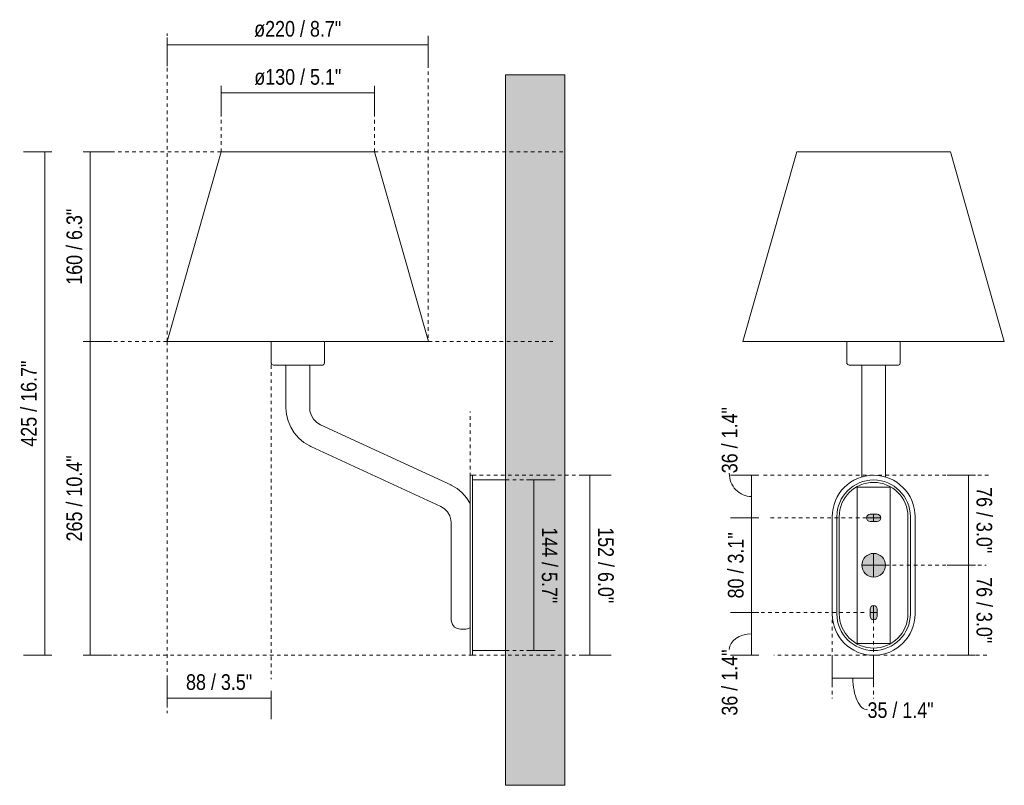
# Model space of a CAD drawing. Header units: millimetres. Extents: x -6760 to -4562, y -647 to 6739.
# Tile 3 of 4: x -5394 to -4562, y 0 to 646. Entities that reach past the tile are written whole.
import ezdxf

# ---------------------------------------------------------------- set-up
doc = ezdxf.new("R2010")
doc.units = ezdxf.units.MM
doc.linetypes.add('Dash', pattern=[6, 3, -3])
doc.layers.add('A-ANNO-DIMS', color=7, linetype='Dash', lineweight=9, true_color=0xd2d2d2)
for name, color, linetype, lineweight in [('A-ANNO-DIMS-6', 7, 'Continuous', 9), ('A-DETL-GENF', 7, 'Continuous', 9), ('A-WALL', 7, 'Continuous', 9), ('E-LITE-EQPM', 7, 'Continuous', 20)]:
    doc.layers.add(name, color=color, linetype=linetype, lineweight=lineweight)
doc.styles.add('Arial Narrow', font='ARIALN.TTF', dxfattribs={"height": 13.2})
doc.dimstyles.new('FARO_-_2_2mm_Arial_Narrow_mm_Inch_Left', dxfattribs={"dimscale": 304.8, "dimtxt": 13.509289, "dimasz": 0, "dimexe": 0.059055, "dimexo": 0.0625, "dimgap": 0.009843, "dimtad": 1, "dimdec": 0, "dimzin": 0, "dimdsep": 46, "dimtxsty": 'Arial Narrow', "dimblk1": 'NONE', "dimblk2": 'NONE', "dimsah": 1, "dimcen": 0.09, "dimadec": 0, "dimazin": 0, "dimtfac": 1, "dimtdec": 4, "dimtix": 1, "dimtmove": 0, "dimatfit": 3, "dimfxl": 0.019685, "dimfxlon": 1, "dimtvp": 1, "dimtolj": 1, "dimtzin": 0, "dimarcsym": 2})
doc.dimstyles.new('FARO_-_2_2mm_Arial_Narrow_mm_Inch_Left_1', dxfattribs={"dimscale": 304.8, "dimtxt": 13.509289, "dimasz": 0, "dimexe": 0.059055, "dimexo": 0.0625, "dimgap": 0.009843, "dimtad": 1, "dimdec": 0, "dimzin": 0, "dimdsep": 46, "dimtxsty": 'Arial Narrow', "dimblk1": 'NONE', "dimblk2": 'NONE', "dimsah": 1, "dimcen": 0.09, "dimadec": 0, "dimazin": 0, "dimtfac": 1, "dimtdec": 4, "dimtix": 1, "dimtmove": 1, "dimatfit": 3, "dimfxl": 0.019685, "dimfxlon": 1, "dimtvp": 1, "dimtolj": 1, "dimtzin": 0, "dimarcsym": 2})
doc.dimstyles.new('FARO_-_2_2mm_Arial_Narrow_mm_Inch_Right', dxfattribs={"dimscale": 304.8, "dimtxt": 13.509289, "dimasz": 0, "dimexe": 0.059055, "dimexo": 0.0625, "dimgap": 0.009843, "dimtad": 1, "dimdec": 0, "dimzin": 0, "dimdsep": 46, "dimtxsty": 'Arial Narrow', "dimblk1": 'NONE', "dimblk2": 'NONE', "dimsah": 1, "dimcen": 0.09, "dimadec": 0, "dimazin": 0, "dimtfac": 1, "dimtdec": 4, "dimtix": 1, "dimtmove": 0, "dimatfit": 3, "dimfxl": 0.019685, "dimfxlon": 1, "dimtvp": 1, "dimtolj": 1, "dimtzin": 0, "dimarcsym": 2})

# ---------------------------------------------------------------- blocks, each defined once
blk = doc.blocks.new('24005-10 - 24005-10 ETERNA Chrome_White wall lamp-564709-Lateral_PDF')
at = {"layer": 'E-LITE-EQPM'}
for p, q in [((-3466.9, 374.75), (-3466.9, 356.59)), ((-3421.9, 356.59), (-3421.9, 374.75)), ((-3464.7, 354.74), (-3465.05, 354.74)), ((-3454.4, 354.74), (-3454.4, 318.82)), ((-3434.4, 318.82), (-3434.4, 354.74)), ((-3315.28, 253.58), (-3425.14, 304.35)), ((-3433.53, 286.19), (-3323.67, 235.43)), ((-3296.96, 261.8), (-3297.95, 261.8)), ((-3296.96, 226.8), (-3296.96, 261.8)), ((-3268.96, 257.8), (-3296.96, 257.8)), ((-3298.96, 226.8), (-3298.96, 144.8)), ((-3296.96, 144.8), (-3296.96, 226.8)), ((-3314.96, 221.81), (-3314.96, 139.73)), ((-3296.96, 109.8), (-3296.96, 144.8)), ((-3302.71, 131.8), (-3307.21, 131.8)), ((-3297.95, 109.8), (-3296.96, 109.8)), ((-3296.96, 113.8), (-3268.96, 113.8))]:
    blk.add_line(p, q, dxfattribs=at)
at = {"layer": 'E-LITE-EQPM', "flags": 128}
for points in [[(-3465.05, 354.74), (-3466.24, 355.17), (-3466.87, 356.27), (-3466.9, 356.59)], [(-3465.05, 354.74), (-3464.59, 354.74), (-3463.26, 354.74), (-3461.1, 354.74), (-3458.21, 354.74), (-3454.72, 354.74), (-3450.78, 354.74), (-3446.56, 354.74), (-3442.24, 354.74), (-3438.02, 354.74), (-3434.08, 354.74), (-3430.58, 354.74), (-3427.69, 354.74), (-3425.54, 354.74), (-3424.2, 354.74), (-3423.75, 354.74)], [(-3422.55, 355.27), (-3423.43, 354.77), (-3423.75, 354.74)], [(-3421.9, 356.59), (-3422.33, 355.4), (-3422.44, 355.34)], [(-3454.4, 318.82), (-3453.95, 313.14), (-3452.6, 307.6), (-3450.4, 302.34), (-3447.39, 297.5), (-3443.66, 293.2), (-3439.29, 289.53), (-3434.4, 286.61), (-3433.53, 286.19)], [(-3425.14, 304.35), (-3428.37, 306.34), (-3431.04, 309.03), (-3432.99, 312.28), (-3434.13, 315.9), (-3434.4, 318.82)], [(-3298.96, 260.79), (-3298.54, 261.61), (-3297.95, 261.8)], [(-3298.96, 244.16), (-3298.96, 247.45), (-3298.96, 251.56), (-3298.96, 255.02), (-3298.96, 257.72), (-3298.96, 259.6), (-3298.96, 260.61), (-3298.96, 260.79)], [(-3298.96, 260.79), (-3298.96, 260.34), (-3298.96, 258.99), (-3298.96, 256.79), (-3298.96, 253.8), (-3298.96, 250.08), (-3298.96, 245.75), (-3298.96, 240.91), (-3298.96, 235.7), (-3298.96, 230.25), (-3298.96, 226.8)], [(-3298.96, 238.06), (-3301.96, 242.81), (-3305.68, 247.02), (-3310.03, 250.58), (-3314.9, 253.4), (-3315.28, 253.58)], [(-3323.67, 235.43), (-3320.54, 233.49), (-3317.99, 230.84), (-3316.15, 227.66), (-3315.14, 224.13), (-3314.96, 221.81)], [(-3298.96, 144.8), (-3298.96, 139.28), (-3298.96, 133.9), (-3298.96, 128.81), (-3298.96, 124.15), (-3298.96, 120.04), (-3298.96, 116.58), (-3298.96, 113.88), (-3298.96, 112), (-3298.96, 110.99), (-3298.96, 110.81)], [(-3307.21, 131.8), (-3309.83, 132.31), (-3312.13, 133.65), (-3313.85, 135.69), (-3314.81, 138.18), (-3314.96, 139.73)], [(-3298.96, 132.89), (-3301.17, 131.99), (-3302.71, 131.8)], [(-3298.96, 110.81), (-3298.96, 111.26), (-3298.96, 112.61), (-3298.96, 114.81), (-3298.96, 117.8), (-3298.96, 121.52), (-3298.96, 125.85), (-3298.96, 127.44)], [(-3297.95, 109.8), (-3298.77, 110.22), (-3298.96, 110.81)]]:
    blk.add_lwpolyline(points, dxfattribs=at)
at = {"layer": 'E-LITE-EQPM'}
for centre, start, end in [((-3272.92, 240.78), 0, 1.40832), ((-3272.92, 130.82), 358.59168, 360)]:
    blk.add_arc(centre, 3.96, start, end, dxfattribs=at)
blk = doc.blocks.new('24005-10 - 24005-10 ETERNA Chrome_White wall lamp-564709-Alzado_PDF Fixing')
at = {"layer": 'E-LITE-EQPM', "color": 253, "lineweight": 9, "true_color": 0xaaaaaa}
for p, q in [((6473.29, 374.75), (6473.24, 374.75)), ((6501.37, 374.75), (6501.36, 374.75)), ((6529.43, 374.75), (6529.46, 374.75)), ((6557, 374.75), (6557, 356.59)), ((6557.47, 374.75), (6557.5, 374.75)), ((6577.15, 374.75), (6577.19, 374.75)), ((6602, 356.59), (6602, 374.76)), ((6664.17, 374.75), (6664.22, 374.75)), ((6667.05, 374.75), (6666.98, 374.75)), ((6672.59, 374.75), (6672.59, 374.75)), ((6686.69, 374.75), (6686.63, 374.75)), ((6569.5, 354.74), (6569.5, 318.82)), ((6589.5, 318.82), (6589.5, 354.74)), ((6569.5, 295.27), (6569.5, 260.29)), ((6589.5, 260.29), (6589.5, 295.27)), ((6544.5, 144.8), (6544.5, 226.8)), ((6548.5, 144.8), (6548.5, 226.8)), ((6550.5, 226.8), (6550.5, 144.8)), ((6608.5, 226.8), (6608.5, 144.8)), ((6610.5, 144.8), (6610.5, 226.8)), ((6614.5, 144.8), (6614.5, 226.8))]:
    blk.add_line(p, q, dxfattribs=at)
at = {"layer": 'E-LITE-EQPM', "color": 253, "lineweight": 9, "true_color": 0xaaaaaa, "flags": 128}
for points in [[(6558.85, 354.74), (6557.66, 355.17), (6557.02, 356.27), (6557, 356.59)], [(6569.5, 354.74), (6567.36, 354.74), (6564.15, 354.74), (6561.61, 354.74), (6559.86, 354.74), (6558.96, 354.74), (6558.85, 354.74)], [(6558.85, 354.74), (6559.3, 354.74), (6560.63, 354.74), (6562.79, 354.74), (6565.68, 354.74), (6569.17, 354.74), (6573.11, 354.74), (6577.34, 354.74), (6579.5, 354.74)], [(6579.5, 354.74), (6583.79, 354.74), (6587.89, 354.74), (6591.63, 354.74), (6594.84, 354.74), (6597.38, 354.74), (6599.13, 354.74), (6600.03, 354.74), (6600.14, 354.74)], [(6600.14, 354.74), (6599.69, 354.74), (6598.36, 354.74), (6596.2, 354.74), (6593.31, 354.74), (6589.82, 354.74), (6589.5, 354.74)], [(6602, 356.59), (6601.56, 355.4), (6600.46, 354.77), (6600.14, 354.74)], [(6569.5, 295.27), (6569.5, 297.7), (6569.5, 300.87), (6569.5, 304.66), (6569.5, 308.94), (6569.5, 313.57), (6569.5, 318.38), (6569.5, 318.82)], [(6589.5, 318.82), (6589.5, 314), (6589.5, 309.35), (6589.5, 305.03), (6589.5, 301.19), (6589.5, 297.96), (6589.5, 295.46), (6589.5, 295.27)]]:
    blk.add_lwpolyline(points, dxfattribs=at)
at = {"layer": 'E-LITE-EQPM', "color": 253, "lineweight": 9, "true_color": 0xaaaaaa}
for centre, radius, start, end in [((6579.5, 226.8), 35, 0, 180), ((6579.5, 226.8), 31, 0, 180), ((6579.5, 226.8), 29, 0, 180), ((6579.5, 144.8), 35, 180, 0), ((6579.5, 144.8), 31, 180, 0), ((6579.5, 144.8), 29, 180, 360)]:
    blk.add_arc(centre, radius, start, end, dxfattribs=at)
blk = doc.blocks.new('DIMBLOCK4-Lateral_PDF')
at = {"layer": 'A-ANNO-DIMS-6', "color": 251, "true_color": 0x5b5b5b, "transparency": 16777216}
for p, q in [((-4965.62, 257.8), (-4941.62, 257.8)), ((-4959.62, 257.8), (-4965.62, 257.8)), ((-4959.62, 257.8), (-4959.62, 113.8)), ((-4959.62, 113.8), (-4965.62, 113.8)), ((-4959.79, 113.8), (-4941.62, 113.8))]:
    blk.add_line(p, q, dxfattribs=at)
at = {"layer": 'A-ANNO-DIMS-6', "color": 0, "transparency": 16777216, "insert": (-4939.56, 217.96), "char_height": 13.2, "width": 77.1959, "attachment_point": 1, "rotation": 270, "line_spacing_factor": 0.974696, "style": 'Arial Narrow'}
blk.add_mtext('144 / 5.7"', dxfattribs=at)
blk = doc.blocks.new('_None')
blk = doc.blocks.new('DIMBLOCK5-Lateral_PDF')
at = {"layer": 'A-ANNO-DIMS-6', "color": 251, "true_color": 0x5b5b5b, "transparency": 16777216}
for p, q in [((-4912.16, 261.8), (-4918.16, 261.8)), ((-4912.32, 261.8), (-4894.16, 261.8)), ((-4912.16, 261.8), (-4912.16, 109.8)), ((-4912.16, 109.8), (-4918.16, 109.8)), ((-4912.32, 109.8), (-4894.16, 109.8))]:
    blk.add_line(p, q, dxfattribs=at)
at = {"layer": 'A-ANNO-DIMS-6', "color": 0, "transparency": 16777216, "insert": (-4892.1, 217.96), "char_height": 13.2, "width": 77.1959, "attachment_point": 1, "rotation": 270, "line_spacing_factor": 0.974696, "style": 'Arial Narrow'}
blk.add_mtext('152 / 6.0"', dxfattribs=at)
blk = doc.blocks.new('DIMBLOCK6-Lateral_PDF')
at = {"layer": 'A-ANNO-DIMS-6', "color": 251, "true_color": 0x5b5b5b, "transparency": 16777216}
for p, q in [((-5223.54, 584.68), (-5223.54, 590.68)), ((-5093.96, 584.68), (-5093.96, 590.68)), ((-5223.54, 584.84), (-5223.54, 566.68)), ((-5093.96, 584.68), (-5223.54, 584.68)), ((-5093.96, 584.84), (-5093.96, 566.68))]:
    blk.add_line(p, q, dxfattribs=at)
at = {"layer": 'A-ANNO-DIMS-6', "color": 0, "transparency": 16777216, "insert": (-5195.52, 604.74), "char_height": 13.2, "width": 88.2607, "attachment_point": 1, "line_spacing_factor": 0.974696, "style": 'Arial Narrow'}
blk.add_mtext('ø130 / 5.1"', dxfattribs=at)
blk = doc.blocks.new('DIMBLOCK7-Lateral_PDF')
at = {"layer": 'A-ANNO-DIMS-6', "color": 251, "true_color": 0x5b5b5b, "transparency": 16777216}
for p, q in [((-5334.01, 534.76), (-5340.01, 534.76)), ((-5334.18, 534.76), (-5316.01, 534.76)), ((-5334.01, 534.76), (-5334.01, 374.75)), ((-5334.01, 374.75), (-5340.01, 374.75)), ((-5334.18, 374.75), (-5316.01, 374.75))]:
    blk.add_line(p, q, dxfattribs=at)
at = {"layer": 'A-ANNO-DIMS-6', "color": 0, "transparency": 16777216, "insert": (-5354.07, 422.59), "char_height": 13.2, "width": 77.1959, "attachment_point": 1, "rotation": 90, "line_spacing_factor": 0.974696, "style": 'Arial Narrow'}
blk.add_mtext('160 / 6.3"', dxfattribs=at)
blk = doc.blocks.new('DIMBLOCK8-Lateral_PDF')
at = {"layer": 'A-ANNO-DIMS-6', "color": 251, "true_color": 0x5b5b5b, "transparency": 16777216}
for p, q in [((-5334.01, 374.75), (-5340.01, 374.75)), ((-5334.18, 374.75), (-5316.01, 374.75)), ((-5334.01, 374.75), (-5334.01, 109.8)), ((-5334.01, 109.8), (-5340.01, 109.8)), ((-5334.18, 109.8), (-5316.01, 109.8))]:
    blk.add_line(p, q, dxfattribs=at)
at = {"layer": 'A-ANNO-DIMS-6', "color": 0, "transparency": 16777216, "insert": (-5354.07, 205.93), "char_height": 13.2, "width": 87.2314, "attachment_point": 1, "rotation": 90, "line_spacing_factor": 0.974696, "style": 'Arial Narrow'}
blk.add_mtext('265 / 10.4"', dxfattribs=at)
blk = doc.blocks.new('DIMBLOCK9-Lateral_PDF')
at = {"layer": 'A-ANNO-DIMS-6', "color": 251, "true_color": 0x5b5b5b, "transparency": 16777216}
for p, q in [((-5366.38, 534.76), (-5390.38, 534.76)), ((-5372.38, 534.76), (-5372.38, 109.8)), ((-5372.38, 534.76), (-5366.38, 534.76)), ((-5366.38, 109.8), (-5390.38, 109.8)), ((-5372.38, 109.8), (-5366.38, 109.8))]:
    blk.add_line(p, q, dxfattribs=at)
at = {"layer": 'A-ANNO-DIMS-6', "color": 0, "transparency": 16777216, "insert": (-5392.44, 285.93), "char_height": 13.2, "width": 87.2314, "attachment_point": 1, "rotation": 90, "line_spacing_factor": 0.974696, "style": 'Arial Narrow'}
blk.add_mtext('425 / 16.7"', dxfattribs=at)
blk = doc.blocks.new('DIMBLOCK10-Lateral_PDF')
at = {"layer": 'A-ANNO-DIMS-6', "color": 251, "true_color": 0x5b5b5b, "transparency": 16777216}
for p, q in [((-5269.07, 625.28), (-5269.07, 631.28)), ((-5269.07, 625.45), (-5269.07, 607.28)), ((-5048.59, 625.28), (-5269.07, 625.28)), ((-5048.59, 625.28), (-5048.59, 631.28)), ((-5048.59, 625.45), (-5048.59, 607.28))]:
    blk.add_line(p, q, dxfattribs=at)
at = {"layer": 'A-ANNO-DIMS-6', "color": 0, "transparency": 16777216, "insert": (-5195.6, 645.34), "char_height": 13.2, "width": 88.2607, "attachment_point": 1, "line_spacing_factor": 0.974696, "style": 'Arial Narrow'}
blk.add_mtext('ø220 / 8.7"', dxfattribs=at)
blk = doc.blocks.new('DIMBLOCK11-Lateral_PDF')
at = {"layer": 'A-ANNO-DIMS-6', "color": 251, "true_color": 0x5b5b5b, "transparency": 16777216}
for p, q in [((-5269.07, 73.54), (-5269.07, 91.71)), ((-5181.25, 79.71), (-5181.25, 55.71)), ((-5181.25, 73.71), (-5181.25, 79.71)), ((-5269.07, 73.71), (-5181.25, 73.71)), ((-5269.07, 73.71), (-5269.07, 67.71))]:
    blk.add_line(p, q, dxfattribs=at)
at = {"layer": 'A-ANNO-DIMS-6', "color": 0, "transparency": 16777216, "insert": (-5253.14, 93.77), "char_height": 13.2, "width": 67.1605, "attachment_point": 1, "line_spacing_factor": 0.974696, "style": 'Arial Narrow'}
blk.add_mtext('88 / 3.5"', dxfattribs=at)
blk = doc.blocks.new('DIMBLOCK12-Alzado_PDF Fixing')
at = {"layer": 'A-ANNO-DIMS-6', "color": 251, "true_color": 0x5b5b5b, "transparency": 16777216}
for p, q in [((-4769.65, 261.8), (-4793.65, 261.8)), ((-4775.65, 261.8), (-4775.65, 225.8)), ((-4775.65, 261.8), (-4769.65, 261.8)), ((-4769.65, 225.8), (-4793.65, 225.8)), ((-4775.65, 225.8), (-4769.65, 225.8))]:
    blk.add_line(p, q, dxfattribs=at)
blk.add_ellipse((-4775.65, 263.47), major_axis=(0, 19.67), ratio=0.961746, start_param=1.570796, end_param=3.141593, dxfattribs=at)
at = {"layer": 'A-ANNO-DIMS-6', "color": 0, "transparency": 16777216, "insert": (-4800.9, 263.47), "char_height": 13.2, "width": 67.1605, "attachment_point": 1, "rotation": 90, "line_spacing_factor": 0.974696, "style": 'Arial Narrow'}
blk.add_mtext('36 / 1.4"', dxfattribs=at)
blk = doc.blocks.new('DIMBLOCK13-Alzado_PDF Fixing')
at = {"layer": 'A-ANNO-DIMS-6', "color": 251, "true_color": 0x5b5b5b, "transparency": 16777216}
for p, q in [((-4769.65, 225.8), (-4793.65, 225.8)), ((-4775.65, 225.8), (-4775.65, 145.8)), ((-4775.65, 225.8), (-4769.65, 225.8)), ((-4769.65, 145.8), (-4793.65, 145.8)), ((-4775.65, 145.8), (-4769.65, 145.8))]:
    blk.add_line(p, q, dxfattribs=at)
at = {"layer": 'A-ANNO-DIMS-6', "color": 0, "transparency": 16777216, "insert": (-4795.71, 157.82), "char_height": 13.2, "width": 67.1605, "attachment_point": 1, "rotation": 90, "line_spacing_factor": 0.974696, "style": 'Arial Narrow'}
blk.add_mtext('80 / 3.1"', dxfattribs=at)
blk = doc.blocks.new('DIMBLOCK14-Alzado_PDF Fixing')
at = {"layer": 'A-ANNO-DIMS-6', "color": 251, "true_color": 0x5b5b5b, "transparency": 16777216}
for p, q in [((-4769.65, 145.8), (-4793.65, 145.8)), ((-4775.65, 145.8), (-4775.65, 109.8)), ((-4775.65, 145.8), (-4769.65, 145.8)), ((-4769.65, 109.8), (-4793.65, 109.8)), ((-4775.65, 109.8), (-4769.65, 109.8))]:
    blk.add_line(p, q, dxfattribs=at)
blk.add_ellipse((-4775.65, 114.78), major_axis=(-18.91, 0), ratio=0.688419, start_param=4.712389, end_param=6.283185, dxfattribs=at)
at = {"layer": 'A-ANNO-DIMS-6', "color": 0, "transparency": 16777216, "insert": (-4800.9, 58.81), "char_height": 13.2, "width": 67.1605, "attachment_point": 1, "rotation": 90, "line_spacing_factor": 0.974696, "style": 'Arial Narrow'}
blk.add_mtext('36 / 1.4"', dxfattribs=at)
blk = doc.blocks.new('DIMBLOCK15-Alzado_PDF Fixing')
at = {"layer": 'A-ANNO-DIMS-6', "color": 251, "true_color": 0x5b5b5b, "transparency": 16777216}
for p, q in [((-4592.54, 185.8), (-4610.71, 185.8)), ((-4592.71, 109.8), (-4592.71, 185.8)), ((-4592.71, 185.8), (-4586.71, 185.8)), ((-4592.54, 109.8), (-4610.71, 109.8)), ((-4592.71, 109.8), (-4586.71, 109.8))]:
    blk.add_line(p, q, dxfattribs=at)
at = {"layer": 'A-ANNO-DIMS-6', "color": 0, "transparency": 16777216, "insert": (-4572.65, 175.78), "char_height": 13.2, "width": 67.1605, "attachment_point": 1, "rotation": 270, "line_spacing_factor": 0.974696, "style": 'Arial Narrow'}
blk.add_mtext('76 / 3.0"', dxfattribs=at)
blk = doc.blocks.new('DIMBLOCK16-Alzado_PDF Fixing')
at = {"layer": 'A-ANNO-DIMS-6', "color": 251, "true_color": 0x5b5b5b, "transparency": 16777216}
for p, q in [((-4592.54, 261.8), (-4610.71, 261.8)), ((-4592.71, 185.8), (-4592.71, 261.8)), ((-4592.71, 261.8), (-4586.71, 261.8)), ((-4592.54, 185.8), (-4610.71, 185.8)), ((-4592.71, 185.8), (-4586.71, 185.8))]:
    blk.add_line(p, q, dxfattribs=at)
at = {"layer": 'A-ANNO-DIMS-6', "color": 0, "transparency": 16777216, "insert": (-4572.65, 251.78), "char_height": 13.2, "width": 67.1605, "attachment_point": 1, "rotation": 270, "line_spacing_factor": 0.974696, "style": 'Arial Narrow'}
blk.add_mtext('76 / 3.0"', dxfattribs=at)
blk = doc.blocks.new('DIMBLOCK17-Alzado_PDF Fixing')
at = {"layer": 'A-ANNO-DIMS-6', "color": 251, "true_color": 0x5b5b5b, "transparency": 16777216}
for p, q in [((-4707.7, 90.33), (-4707.7, 108.5)), ((-4672.7, 90.33), (-4672.7, 108.5)), ((-4707.7, 90.5), (-4672.7, 90.5)), ((-4707.7, 90.5), (-4707.7, 84.5)), ((-4672.7, 90.5), (-4672.7, 84.5))]:
    blk.add_line(p, q, dxfattribs=at)
blk.add_ellipse((-4677.87, 90.5), major_axis=(0, 26.75), ratio=0.46081, start_param=1.570796, end_param=3.141593, dxfattribs=at)
at = {"layer": 'A-ANNO-DIMS-6', "color": 0, "transparency": 16777216, "insert": (-4677.87, 70.09), "char_height": 13.2, "width": 67.1605, "attachment_point": 1, "line_spacing_factor": 0.974696, "style": 'Arial Narrow'}
blk.add_mtext('35 / 1.4"', dxfattribs=at)

msp = doc.modelspace()

# ---------------------------------------------------------------- hatches: boundary and pattern name
at = {"layer": 'A-DETL-GENF', "true_color": 0xc0c0c0}
h = msp.add_hatch(color=9, dxfattribs=at)
h.paths.add_polyline_path([(-4672.7, 139.8), (-4671.93, 139.9), (-4671.2, 140.2), (-4670.58, 140.68), (-4670.1, 141.3), (-4669.8, 142.02), (-4669.7, 143), (-4669.7, 148.8), (-4669.8, 149.58), (-4670.1, 150.3), (-4670.58, 150.92), (-4671.2, 151.4), (-4671.93, 151.7), (-4672.7, 151.8), (-4673.48, 151.7), (-4674.2, 151.4), (-4674.82, 150.92), (-4675.3, 150.3), (-4675.6, 149.58), (-4675.7, 148.8), (-4675.7, 142.8), (-4675.6, 142.02), (-4675.3, 141.3), (-4674.82, 140.68), (-4674.2, 140.2), (-4673.48, 139.9)])
h.paths.add_polyline_path([(-4672.7, 175.8), (-4670.11, 176.14), (-4667.7, 177.14), (-4665.63, 178.73), (-4664.04, 180.8), (-4663.04, 183.21), (-4662.7, 185.8), (-4663.04, 188.39), (-4664.04, 190.8), (-4665.63, 192.87), (-4667.7, 194.46), (-4670.11, 195.46), (-4672.7, 195.8), (-4675.29, 195.46), (-4677.7, 194.46), (-4679.77, 192.87), (-4681.36, 190.8), (-4682.36, 188.39), (-4682.7, 185.8), (-4682.36, 183.21), (-4681.36, 180.8), (-4679.77, 178.73), (-4677.7, 177.14), (-4675.29, 176.14)])
h.paths.add_polyline_path([(-4672.24, 222.8), (-4669.7, 222.8), (-4668.93, 222.9), (-4668.2, 223.2), (-4667.58, 223.68), (-4667.1, 224.3), (-4666.8, 225.02), (-4666.7, 225.8), (-4666.8, 226.58), (-4667.1, 227.3), (-4667.58, 227.92), (-4668.2, 228.4), (-4668.93, 228.7), (-4669.7, 228.8), (-4675.7, 228.8), (-4676.48, 228.7), (-4677.2, 228.4), (-4677.85, 227.88), (-4678.3, 227.3), (-4678.6, 226.58), (-4678.7, 225.8), (-4678.6, 225.02), (-4678.3, 224.3), (-4677.82, 223.68), (-4677.2, 223.2), (-4676.48, 222.9), (-4675.7, 222.8)])
at = {"layer": 'A-WALL', "true_color": 0xe8e8e8}
msp.add_hatch(color=254, dxfattribs=at).paths.add_polyline_path([(-4933.31, 0), (-4933.31, 600), (-4983.31, 600), (-4983.31, 0)])

# ---------------------------------------------------------------- linework, layer by layer
at = {"layer": 'A-ANNO-DIMS'}
for p, q in [((-5269.07, 374.75), (-5269.07, 634.75)), ((-5048.59, 377.75), (-5048.59, 632.75)), ((-5223.54, 534.76), (-5223.54, 584.76)), ((-5093.96, 534.76), (-5093.96, 589.76)), ((-5223.54, 534.76), (-5330.81, 534.76)), ((-5093.96, 534.76), (-4933.31, 534.76)), ((-5269.07, 374.75), (-5330.81, 374.75)), ((-5269.07, 374.75), (-5269.07, 61)), ((-5048.43, 374.75), (-4943.43, 374.75)), ((-5181.25, 354.75), (-5181.25, 89.75)), ((-5013.37, 260.71), (-5013.37, 315.71)), ((-5011.31, 261.8), (-4903.44, 261.8)), ((-4983.31, 257.8), (-4964.31, 257.8)), ((-4672.7, 261.8), (-4767.7, 261.8)), ((-4668.7, 261.8), (-4575.2, 261.8)), ((-4678.7, 225.8), (-4761.7, 225.8)), ((-4662.7, 185.8), (-4577.7, 185.8)), ((-4680.7, 145.8), (-4767.7, 145.8)), ((-4707.7, 145.8), (-4707.7, 73.36)), ((-4672.7, 139.8), (-4672.7, 73.36)), ((-5011.31, 109.8), (-5330.81, 109.8)), ((-5011.31, 109.8), (-4903.44, 109.8)), ((-4983.31, 113.8), (-4958.31, 113.8)), ((-4672.7, 109.8), (-4756.9, 109.8)), ((-4670.2, 109.8), (-4575.2, 109.8))]:
    msp.add_line(p, q, dxfattribs=at)
at = {"layer": 'A-WALL'}
for p, q in [((-4983.31, 0), (-4983.31, 600)), ((-4933.31, 600), (-4983.31, 600)), ((-4933.31, 600), (-4933.31, 0)), ((-4933.31, 0), (-4983.31, 0))]:
    msp.add_line(p, q, dxfattribs=at)
at = {"layer": 'E-LITE-EQPM'}
for p, q in [((-5223.54, 534.76), (-5269.07, 374.75)), ((-5093.96, 534.76), (-5223.54, 534.76)), ((-5048.43, 374.75), (-5093.96, 534.76)), ((-5269.07, 374.75), (-5048.43, 374.75)), ((-4658.7, 251.75), (-4686.7, 251.75)), ((-4686.7, 251.75), (-4686.7, 119.85)), ((-4658.7, 119.85), (-4658.7, 251.75)), ((-4678.7, 225.8), (-4666.7, 225.8)), ((-4669.7, 228.8), (-4675.7, 228.8)), ((-4672.7, 228.8), (-4672.7, 222.8)), ((-4675.7, 222.8), (-4669.7, 222.8)), ((-4672.7, 195.8), (-4672.7, 175.8)), ((-4682.7, 185.8), (-4662.7, 185.8)), ((-4672.7, 151.8), (-4672.7, 139.8)), ((-4675.7, 148.8), (-4675.7, 142.8)), ((-4675.7, 145.8), (-4669.7, 145.8)), ((-4669.7, 142.8), (-4669.7, 148.8)), ((-4686.7, 119.85), (-4658.7, 119.85))]:
    msp.add_line(p, q, dxfattribs=at)
at = {"layer": 'E-LITE-EQPM', "color": 253, "true_color": 0xaaaaaa}
for p, q in [((-4737.49, 534.76), (-4783.02, 374.76)), ((-4607.91, 534.76), (-4737.49, 534.76)), ((-4562.39, 374.76), (-4607.91, 534.76)), ((-4783.02, 374.76), (-4562.39, 374.76))]:
    msp.add_line(p, q, dxfattribs=at)
at = {"layer": 'E-LITE-EQPM'}
for centre, radius, start, end in [((-4675.7, 225.8), 3, 90, 270), ((-4669.7, 225.8), 3, 270, 90), ((-4672.7, 185.8), 10, 360, 180), ((-4672.7, 185.8), 10, 180, 0), ((-4672.7, 148.8), 3, 0, 180), ((-4672.7, 142.8), 3, 180, 360)]:
    msp.add_arc(centre, radius, start, end, dxfattribs=at)

# ---------------------------------------------------------------- block references
msp.add_blockref('24005-10 - 24005-10 ETERNA Chrome_White wall lamp-564709-Lateral_PDF', (-1714.35, 0), dxfattribs=at)
at = {"layer": 'E-LITE-EQPM', "color": 253, "lineweight": 9, "true_color": 0xaaaaaa}
msp.add_blockref('24005-10 - 24005-10 ETERNA Chrome_White wall lamp-564709-Alzado_PDF Fixing', (-11252.2, 0), dxfattribs=at)

# ---------------------------------------------------------------- dimensions: what is measured, and where the dimension line sits
at = {"layer": 'A-ANNO-DIMS', "color": 251, "linetype": 'Continuous', "true_color": 0x5b5b5b}
for base, p1, p2, dimstyle, override, picture, middle in [((-5269.07, 625.28), (-5048.59, 631.28), (-5269.07, 631.28), 'FARO_-_2_2mm_Arial_Narrow_mm_Inch_Left', {"dimpost": '<>', "dimfxl": 220.478034}, 'DIMBLOCK10-Lateral_PDF', (-5158.83, 636.83)), ((-5223.54, 584.68), (-5093.96, 590.68), (-5223.54, 590.68), 'FARO_-_2_2mm_Arial_Narrow_mm_Inch_Right', {"dimpost": '<>', "dimfxl": 129.579981}, 'DIMBLOCK6-Lateral_PDF', (-5158.75, 596.22))]:
    dim = msp.add_linear_dim(base=base, p1=p1, p2=p2, text='ø<>', dimstyle=dimstyle, override=override, dxfattribs=at)
    dim.commit()
    dim.dimension.update_dxf_attribs({"geometry": picture, "text_midpoint": middle})
for base, p1, p2, dimstyle, override, picture, middle in [((-5372.38, 109.8), (-5366.38, 534.76), (-5366.38, 109.8), 'FARO_-_2_2mm_Arial_Narrow_mm_Inch_Left', {"dimpost": '<>', "dimfxl": 424.956622}, 'DIMBLOCK9-Lateral_PDF', (-5383.92, 322.28)), ((-5334.01, 374.75), (-5340.01, 534.76), (-5340.01, 374.75), 'FARO_-_2_2mm_Arial_Narrow_mm_Inch_Left', {"dimpost": '<>', "dimfxl": 160.006567}, 'DIMBLOCK7-Lateral_PDF', (-5345.56, 454.75)), ((-5334.01, 109.8), (-5340.01, 374.75), (-5340.01, 109.8), 'FARO_-_2_2mm_Arial_Narrow_mm_Inch_Left', {"dimpost": '<>', "dimfxl": 264.950055}, 'DIMBLOCK8-Lateral_PDF', (-5345.56, 242.28)), ((-4959.62, 113.8), (-4965.62, 257.8), (-4965.62, 113.8), 'FARO_-_2_2mm_Arial_Narrow_mm_Inch_Right', {"dimtad": 4, "dimpost": '<>', "dimfxl": 144}, 'DIMBLOCK4-Lateral_PDF', (-4948.07, 185.8)), ((-4912.16, 109.8), (-4918.16, 261.8), (-4918.16, 109.8), 'FARO_-_2_2mm_Arial_Narrow_mm_Inch_Right', {"dimtad": 4, "dimpost": '<>', "dimfxl": 152}, 'DIMBLOCK5-Lateral_PDF', (-4900.61, 185.8)), ((-4592.71, 261.8), (-4586.71, 185.8), (-4586.71, 261.8), 'FARO_-_2_2mm_Arial_Narrow_mm_Inch_Right', {"dimtad": 4, "dimpost": '<>', "dimfxl": 76}, 'DIMBLOCK16-Alzado_PDF Fixing', (-4581.16, 223.8)), ((-4775.65, 145.8), (-4769.65, 225.8), (-4769.65, 145.8), 'FARO_-_2_2mm_Arial_Narrow_mm_Inch_Left', {"dimpost": '<>', "dimfxl": 80}, 'DIMBLOCK13-Alzado_PDF Fixing', (-4787.19, 185.8)), ((-4592.71, 185.8), (-4586.71, 109.8), (-4586.71, 185.8), 'FARO_-_2_2mm_Arial_Narrow_mm_Inch_Right', {"dimtad": 4, "dimpost": '<>', "dimfxl": 76}, 'DIMBLOCK15-Alzado_PDF Fixing', (-4581.16, 147.8))]:
    dim = msp.add_linear_dim(base=base, p1=p1, p2=p2, angle=90, dimstyle=dimstyle, override=override, dxfattribs=at)
    dim.commit()
    dim.dimension.update_dxf_attribs({"geometry": picture, "text_midpoint": middle})
for base, p1, p2, picture, middle in [((-4775.65, 225.8), (-4769.65, 261.8), (-4769.65, 225.8), 'DIMBLOCK12-Alzado_PDF Fixing', (-4792.1, 297.05)), ((-4775.65, 109.8), (-4769.65, 145.8), (-4769.65, 109.8), 'DIMBLOCK14-Alzado_PDF Fixing', (-4792.1, 92.39))]:
    dim = msp.add_linear_dim(base=base, p1=p1, p2=p2, angle=90, dimstyle='FARO_-_2_2mm_Arial_Narrow_mm_Inch_Left_1', override={"dimpost": '<>', "dimfxl": 36}, dxfattribs=at)
    dim.commit()
    dim.dimension.update_dxf_attribs({"geometry": picture, "text_midpoint": middle, "dimtype": 160, "text_rotation": 90})
dim = msp.add_linear_dim(base=(-4672.7, 90.5), p1=(-4707.7, 84.5), p2=(-4672.7, 84.5), dimstyle='FARO_-_2_2mm_Arial_Narrow_mm_Inch_Left_1', override={"dimpost": '<>', "dimfxl": 35}, dxfattribs=at)
dim.commit()
dim.dimension.update_dxf_attribs({"geometry": 'DIMBLOCK17-Alzado_PDF Fixing', "text_midpoint": (-4644.29, 61.29), "dimtype": 160})
dim = msp.add_linear_dim(base=(-5181.25, 73.71), p1=(-5269.07, 67.71), p2=(-5181.25, 79.71), dimstyle='FARO_-_2_2mm_Arial_Narrow_mm_Inch_Left', override={"dimpost": '<>', "dimfxl": 88.633408}, dxfattribs=at)
dim.commit()
dim.dimension.update_dxf_attribs({"geometry": 'DIMBLOCK11-Lateral_PDF', "text_midpoint": (-5225.16, 85.25)})

doc.saveas('drawing.dxf')
